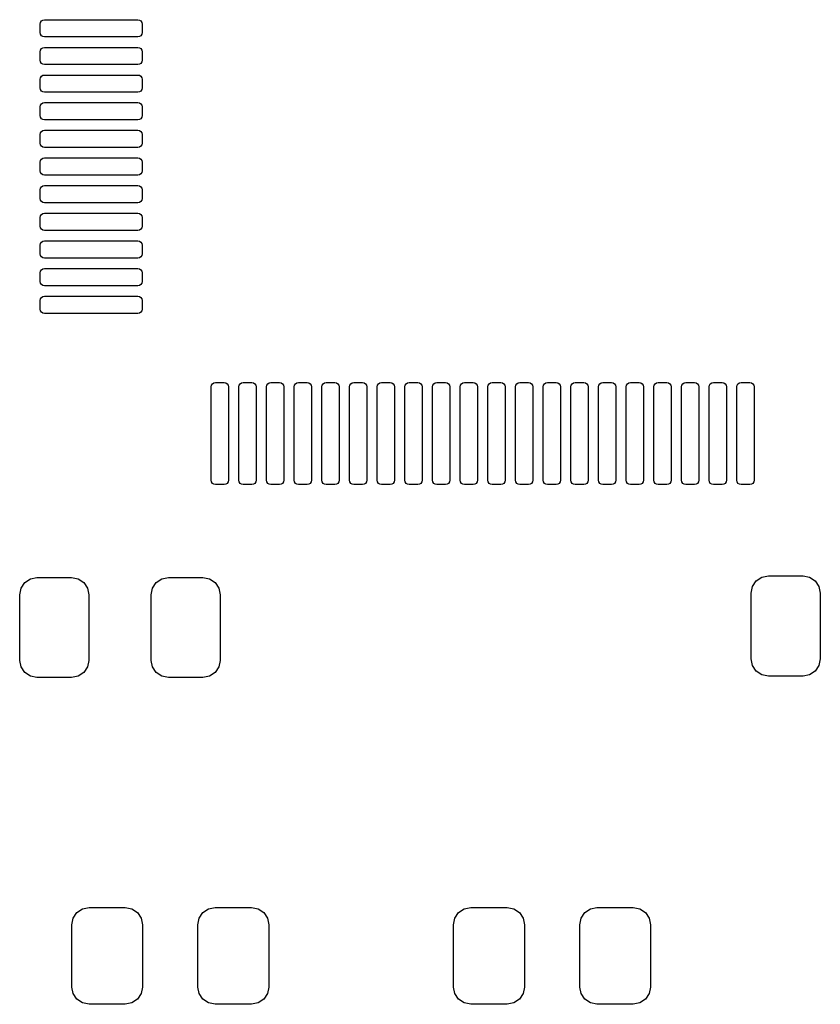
# Model space of a CAD drawing. Extents: x 45.9 to 136.6, y -83.5 to -26.6.
# Tile 3 of 11: x 88.3 to 99.9, y -83.5 to -69.2. Entities that reach past the tile are written whole.
import ezdxf

# ---------------------------------------------------------------- set-up
doc = ezdxf.new("R2010")
doc.units = 0
doc.layers.add('BLACK', color=7, linetype='CONTINUOUS')

msp = doc.modelspace()

# ---------------------------------------------------------------- linework, layer by layer
at = {"layer": 'BLACK', "linetype": 'CONTINUOUS'}
for p, q in [((88.614306, -69.226457), (88.634582, -69.212909)), ((88.634582, -69.212909), (88.6585, -69.208151)), ((88.6585, -69.208151), (90.0085, -69.208151)), ((90.0085, -69.208151), (90.032418, -69.212909)), ((90.032418, -69.212909), (90.052694, -69.226457)), ((88.596, -69.270651), (88.600758, -69.246733)), ((88.596, -69.395651), (88.596, -69.270651)), ((88.600758, -69.246733), (88.614306, -69.226457)), ((90.052694, -69.226457), (90.066242, -69.246733)), ((90.066242, -69.246733), (90.071, -69.270651)), ((90.071, -69.270651), (90.071, -69.395651)), ((88.600758, -69.419569), (88.596, -69.395651)), ((88.614306, -69.439845), (88.600758, -69.419569)), ((88.634582, -69.453393), (88.614306, -69.439845)), ((88.6585, -69.458151), (88.634582, -69.453393)), ((90.0085, -69.458151), (88.6585, -69.458151)), ((90.032418, -69.453393), (90.0085, -69.458151)), ((90.052694, -69.439845), (90.032418, -69.453393)), ((90.066242, -69.419569), (90.052694, -69.439845)), ((90.071, -69.395651), (90.066242, -69.419569)), ((88.600758, -69.646733), (88.614306, -69.626457)), ((88.614306, -69.626457), (88.634582, -69.612909)), ((88.634582, -69.612909), (88.6585, -69.608151)), ((88.6585, -69.608151), (90.0085, -69.608151)), ((90.0085, -69.608151), (90.032418, -69.612909)), ((90.032418, -69.612909), (90.052694, -69.626457)), ((90.052694, -69.626457), (90.066242, -69.646733)), ((88.596, -69.670651), (88.600758, -69.646733)), ((88.596, -69.795651), (88.596, -69.670651)), ((90.066242, -69.646733), (90.071, -69.670651)), ((90.071, -69.670651), (90.071, -69.795651)), ((88.600758, -69.819569), (88.596, -69.795651)), ((88.614306, -69.839845), (88.600758, -69.819569)), ((88.634582, -69.853393), (88.614306, -69.839845)), ((88.6585, -69.858151), (88.634582, -69.853393)), ((90.0085, -69.858151), (88.6585, -69.858151)), ((90.032418, -69.853393), (90.0085, -69.858151)), ((90.052694, -69.839845), (90.032418, -69.853393)), ((90.066242, -69.819569), (90.052694, -69.839845)), ((90.071, -69.795651), (90.066242, -69.819569)), ((88.596, -70.070651), (88.600758, -70.046733)), ((88.600758, -70.046733), (88.614306, -70.026457)), ((88.614306, -70.026457), (88.634582, -70.012909)), ((88.634582, -70.012909), (88.6585, -70.008151)), ((88.6585, -70.008151), (90.0085, -70.008151)), ((90.0085, -70.008151), (90.032418, -70.012909)), ((90.032418, -70.012909), (90.052694, -70.026457)), ((90.052694, -70.026457), (90.066242, -70.046733)), ((90.066242, -70.046733), (90.071, -70.070651)), ((88.596, -70.195651), (88.596, -70.070651)), ((88.600758, -70.219569), (88.596, -70.195651)), ((90.071, -70.195651), (90.066242, -70.219569)), ((90.071, -70.070651), (90.071, -70.195651)), ((88.614306, -70.239845), (88.600758, -70.219569)), ((88.634582, -70.253393), (88.614306, -70.239845)), ((88.6585, -70.258151), (88.634582, -70.253393)), ((90.0085, -70.258151), (88.6585, -70.258151)), ((90.032418, -70.253393), (90.0085, -70.258151)), ((90.052694, -70.239845), (90.032418, -70.253393)), ((90.066242, -70.219569), (90.052694, -70.239845)), ((88.596, -70.470651), (88.600758, -70.446733)), ((88.596, -70.595651), (88.596, -70.470651)), ((88.600758, -70.446733), (88.614306, -70.426457)), ((88.614306, -70.426457), (88.634582, -70.412909)), ((88.634582, -70.412909), (88.6585, -70.408151)), ((88.6585, -70.408151), (90.0085, -70.408151)), ((90.0085, -70.408151), (90.032418, -70.412909)), ((90.032418, -70.412909), (90.052694, -70.426457)), ((90.052694, -70.426457), (90.066242, -70.446733)), ((90.066242, -70.446733), (90.071, -70.470651)), ((90.071, -70.470651), (90.071, -70.595651)), ((88.600758, -70.619569), (88.596, -70.595651)), ((88.614306, -70.639845), (88.600758, -70.619569)), ((90.066242, -70.619569), (90.052694, -70.639845)), ((90.071, -70.595651), (90.066242, -70.619569)), ((88.634582, -70.653393), (88.614306, -70.639845)), ((88.6585, -70.658151), (88.634582, -70.653393)), ((90.0085, -70.658151), (88.6585, -70.658151)), ((90.032418, -70.653393), (90.0085, -70.658151)), ((90.052694, -70.639845), (90.032418, -70.653393)), ((88.596, -70.870651), (88.600758, -70.846733)), ((88.596, -70.995651), (88.596, -70.870651)), ((88.600758, -70.846733), (88.614306, -70.826457)), ((88.614306, -70.826457), (88.634582, -70.812909)), ((88.634582, -70.812909), (88.6585, -70.808151)), ((88.6585, -70.808151), (90.0085, -70.808151)), ((90.0085, -70.808151), (90.032418, -70.812909)), ((90.032418, -70.812909), (90.052694, -70.826457)), ((90.052694, -70.826457), (90.066242, -70.846733)), ((90.066242, -70.846733), (90.071, -70.870651)), ((90.071, -70.870651), (90.071, -70.995651)), ((88.600758, -71.019569), (88.596, -70.995651)), ((88.614306, -71.039845), (88.600758, -71.019569)), ((88.634582, -71.053393), (88.614306, -71.039845)), ((88.6585, -71.058151), (88.634582, -71.053393)), ((90.0085, -71.058151), (88.6585, -71.058151)), ((90.032418, -71.053393), (90.0085, -71.058151)), ((90.052694, -71.039845), (90.032418, -71.053393)), ((90.066242, -71.019569), (90.052694, -71.039845)), ((90.071, -70.995651), (90.066242, -71.019569)), ((88.634582, -71.212909), (88.6585, -71.208151)), ((88.6585, -71.208151), (90.0085, -71.208151)), ((90.0085, -71.208151), (90.032418, -71.212909)), ((88.596, -71.270651), (88.600758, -71.246733)), ((88.596, -71.395651), (88.596, -71.270651)), ((88.600758, -71.246733), (88.614306, -71.226457)), ((88.614306, -71.226457), (88.634582, -71.212909)), ((90.032418, -71.212909), (90.052694, -71.226457)), ((90.052694, -71.226457), (90.066242, -71.246733)), ((90.066242, -71.246733), (90.071, -71.270651)), ((90.071, -71.270651), (90.071, -71.395651)), ((88.600758, -71.419569), (88.596, -71.395651)), ((88.614306, -71.439845), (88.600758, -71.419569)), ((88.634582, -71.453393), (88.614306, -71.439845)), ((88.6585, -71.458151), (88.634582, -71.453393)), ((90.0085, -71.458151), (88.6585, -71.458151)), ((90.032418, -71.453393), (90.0085, -71.458151)), ((90.052694, -71.439845), (90.032418, -71.453393)), ((90.066242, -71.419569), (90.052694, -71.439845)), ((90.071, -71.395651), (90.066242, -71.419569)), ((88.600758, -71.646733), (88.614306, -71.626457)), ((88.614306, -71.626457), (88.634582, -71.612909)), ((88.634582, -71.612909), (88.6585, -71.608151)), ((88.6585, -71.608151), (90.0085, -71.608151)), ((90.0085, -71.608151), (90.032418, -71.612909)), ((90.032418, -71.612909), (90.052694, -71.626457)), ((90.052694, -71.626457), (90.066242, -71.646733)), ((88.596, -71.670651), (88.600758, -71.646733)), ((88.596, -71.795651), (88.596, -71.670651)), ((90.066242, -71.646733), (90.071, -71.670651)), ((90.071, -71.670651), (90.071, -71.795651)), ((88.600758, -71.819569), (88.596, -71.795651)), ((88.614306, -71.839845), (88.600758, -71.819569)), ((88.634582, -71.853393), (88.614306, -71.839845)), ((88.6585, -71.858151), (88.634582, -71.853393)), ((90.0085, -71.858151), (88.6585, -71.858151)), ((90.032418, -71.853393), (90.0085, -71.858151)), ((90.052694, -71.839845), (90.032418, -71.853393)), ((90.066242, -71.819569), (90.052694, -71.839845)), ((90.071, -71.795651), (90.066242, -71.819569)), ((88.596, -72.070651), (88.600758, -72.046733)), ((88.600758, -72.046733), (88.614306, -72.026457)), ((88.614306, -72.026457), (88.634582, -72.012909)), ((88.634582, -72.012909), (88.6585, -72.008151)), ((88.6585, -72.008151), (90.0085, -72.008151)), ((90.0085, -72.008151), (90.032418, -72.012909)), ((90.032418, -72.012909), (90.052694, -72.026457)), ((90.052694, -72.026457), (90.066242, -72.046733)), ((90.066242, -72.046733), (90.071, -72.070651)), ((88.596, -72.195651), (88.596, -72.070651)), ((88.600758, -72.219569), (88.596, -72.195651)), ((90.071, -72.195651), (90.066242, -72.219569)), ((90.071, -72.070651), (90.071, -72.195651)), ((88.614306, -72.239845), (88.600758, -72.219569)), ((88.634582, -72.253393), (88.614306, -72.239845)), ((88.6585, -72.258151), (88.634582, -72.253393)), ((90.0085, -72.258151), (88.6585, -72.258151)), ((90.032418, -72.253393), (90.0085, -72.258151)), ((90.052694, -72.239845), (90.032418, -72.253393)), ((90.066242, -72.219569), (90.052694, -72.239845)), ((88.596, -72.470651), (88.600758, -72.446733)), ((88.596, -72.595651), (88.596, -72.470651)), ((88.600758, -72.446733), (88.614306, -72.426457)), ((88.614306, -72.426457), (88.634582, -72.412909)), ((88.634582, -72.412909), (88.6585, -72.408151)), ((88.6585, -72.408151), (90.0085, -72.408151)), ((90.0085, -72.408151), (90.032418, -72.412909)), ((90.032418, -72.412909), (90.052694, -72.426457)), ((90.052694, -72.426457), (90.066242, -72.446733)), ((90.066242, -72.446733), (90.071, -72.470651)), ((90.071, -72.470651), (90.071, -72.595651)), ((88.600758, -72.619569), (88.596, -72.595651)), ((88.614306, -72.639845), (88.600758, -72.619569)), ((90.066242, -72.619569), (90.052694, -72.639845)), ((90.071, -72.595651), (90.066242, -72.619569)), ((88.634582, -72.653393), (88.614306, -72.639845)), ((88.6585, -72.658151), (88.634582, -72.653393)), ((90.0085, -72.658151), (88.6585, -72.658151)), ((90.032418, -72.653393), (90.0085, -72.658151)), ((90.052694, -72.639845), (90.032418, -72.653393)), ((88.596, -72.870651), (88.600758, -72.846733)), ((88.596, -72.995651), (88.596, -72.870651)), ((88.600758, -72.846733), (88.614306, -72.826457)), ((88.614306, -72.826457), (88.634582, -72.812909)), ((88.634582, -72.812909), (88.6585, -72.808151)), ((88.6585, -72.808151), (90.0085, -72.808151)), ((90.0085, -72.808151), (90.032418, -72.812909)), ((90.032418, -72.812909), (90.052694, -72.826457)), ((90.052694, -72.826457), (90.066242, -72.846733)), ((90.066242, -72.846733), (90.071, -72.870651)), ((90.071, -72.870651), (90.071, -72.995651)), ((88.600758, -73.019569), (88.596, -72.995651)), ((88.614306, -73.039845), (88.600758, -73.019569)), ((88.634582, -73.053393), (88.614306, -73.039845)), ((88.6585, -73.058151), (88.634582, -73.053393)), ((90.0085, -73.058151), (88.6585, -73.058151)), ((90.032418, -73.053393), (90.0085, -73.058151)), ((90.052694, -73.039845), (90.032418, -73.053393)), ((90.066242, -73.019569), (90.052694, -73.039845)), ((90.071, -72.995651), (90.066242, -73.019569)), ((88.596, -73.270651), (88.600758, -73.246733)), ((88.596, -73.395651), (88.596, -73.270651)), ((88.600758, -73.246733), (88.614306, -73.226457)), ((88.614306, -73.226457), (88.634582, -73.212909)), ((88.634582, -73.212909), (88.6585, -73.208151)), ((88.6585, -73.208151), (90.0085, -73.208151)), ((90.0085, -73.208151), (90.032418, -73.212909)), ((90.032418, -73.212909), (90.052694, -73.226457)), ((90.052694, -73.226457), (90.066242, -73.246733)), ((90.066242, -73.246733), (90.071, -73.270651)), ((90.071, -73.270651), (90.071, -73.395651)), ((88.600758, -73.419569), (88.596, -73.395651)), ((88.614306, -73.439845), (88.600758, -73.419569)), ((88.634582, -73.453393), (88.614306, -73.439845)), ((88.6585, -73.458151), (88.634582, -73.453393)), ((90.0085, -73.458151), (88.6585, -73.458151)), ((90.032418, -73.453393), (90.0085, -73.458151)), ((90.052694, -73.439845), (90.032418, -73.453393)), ((90.066242, -73.419569), (90.052694, -73.439845)), ((90.071, -73.395651), (90.066242, -73.419569)), ((91.075758, -74.496733), (91.089306, -74.476457)), ((91.089306, -74.476457), (91.109582, -74.462909)), ((91.109582, -74.462909), (91.1335, -74.458151)), ((91.1335, -74.458151), (91.2585, -74.458151)), ((91.2585, -74.458151), (91.282418, -74.462909)), ((91.282418, -74.462909), (91.302694, -74.476457)), ((91.302694, -74.476457), (91.316242, -74.496733)), ((91.475758, -74.496733), (91.489306, -74.476457)), ((91.489306, -74.476457), (91.509582, -74.462909)), ((91.509582, -74.462909), (91.5335, -74.458151)), ((91.5335, -74.458151), (91.6585, -74.458151)), ((91.6585, -74.458151), (91.682418, -74.462909)), ((91.682418, -74.462909), (91.702694, -74.476457)), ((91.702694, -74.476457), (91.716242, -74.496733)), ((91.875758, -74.496733), (91.889306, -74.476457)), ((91.889306, -74.476457), (91.909582, -74.462909)), ((91.909582, -74.462909), (91.9335, -74.458151)), ((91.9335, -74.458151), (92.0585, -74.458151)), ((92.0585, -74.458151), (92.082418, -74.462909)), ((92.082418, -74.462909), (92.102694, -74.476457)), ((92.102694, -74.476457), (92.116242, -74.496733)), ((92.275758, -74.496733), (92.289306, -74.476457)), ((92.289306, -74.476457), (92.309582, -74.462909)), ((92.309582, -74.462909), (92.3335, -74.458151)), ((92.3335, -74.458151), (92.4585, -74.458151)), ((92.4585, -74.458151), (92.482418, -74.462909)), ((92.482418, -74.462909), (92.502694, -74.476457)), ((92.502694, -74.476457), (92.516242, -74.496733)), ((92.675758, -74.496733), (92.689306, -74.476457)), ((92.689306, -74.476457), (92.709582, -74.462909)), ((92.709582, -74.462909), (92.7335, -74.458151)), ((92.7335, -74.458151), (92.8585, -74.458151)), ((92.8585, -74.458151), (92.882418, -74.462909)), ((92.882418, -74.462909), (92.902694, -74.476457)), ((92.902694, -74.476457), (92.916242, -74.496733)), ((93.075758, -74.496733), (93.089306, -74.476457)), ((93.089306, -74.476457), (93.109582, -74.462909)), ((93.109582, -74.462909), (93.1335, -74.458151)), ((93.1335, -74.458151), (93.2585, -74.458151)), ((93.2585, -74.458151), (93.282418, -74.462909)), ((93.282418, -74.462909), (93.302694, -74.476457)), ((93.302694, -74.476457), (93.316242, -74.496733)), ((93.475758, -74.496733), (93.489306, -74.476457)), ((93.489306, -74.476457), (93.509582, -74.462909)), ((93.509582, -74.462909), (93.5335, -74.458151)), ((93.5335, -74.458151), (93.6585, -74.458151)), ((93.6585, -74.458151), (93.682418, -74.462909)), ((93.682418, -74.462909), (93.702694, -74.476457)), ((93.702694, -74.476457), (93.716242, -74.496733)), ((93.875758, -74.496733), (93.889306, -74.476457)), ((93.889306, -74.476457), (93.909582, -74.462909)), ((93.909582, -74.462909), (93.9335, -74.458151)), ((93.9335, -74.458151), (94.0585, -74.458151)), ((94.0585, -74.458151), (94.082418, -74.462909)), ((94.082418, -74.462909), (94.102694, -74.476457)), ((94.102694, -74.476457), (94.116242, -74.496733)), ((94.275758, -74.496733), (94.289306, -74.476457)), ((94.289306, -74.476457), (94.309582, -74.462909)), ((94.309582, -74.462909), (94.3335, -74.458151)), ((94.3335, -74.458151), (94.4585, -74.458151)), ((94.4585, -74.458151), (94.482418, -74.462909)), ((94.482418, -74.462909), (94.502694, -74.476457)), ((94.502694, -74.476457), (94.516242, -74.496733)), ((94.675758, -74.496733), (94.689306, -74.476457)), ((94.689306, -74.476457), (94.709582, -74.462909)), ((94.709582, -74.462909), (94.7335, -74.458151)), ((94.7335, -74.458151), (94.8585, -74.458151)), ((94.8585, -74.458151), (94.882418, -74.462909)), ((94.882418, -74.462909), (94.902694, -74.476457)), ((94.902694, -74.476457), (94.916242, -74.496733)), ((95.075758, -74.496733), (95.089306, -74.476457)), ((95.089306, -74.476457), (95.109582, -74.462909)), ((95.109582, -74.462909), (95.1335, -74.458151)), ((95.1335, -74.458151), (95.2585, -74.458151)), ((95.2585, -74.458151), (95.282418, -74.462909)), ((95.282418, -74.462909), (95.302694, -74.476457)), ((95.302694, -74.476457), (95.316242, -74.496733)), ((95.475758, -74.496733), (95.489306, -74.476457)), ((95.489306, -74.476457), (95.509582, -74.462909)), ((95.509582, -74.462909), (95.5335, -74.458151)), ((95.5335, -74.458151), (95.6585, -74.458151)), ((95.6585, -74.458151), (95.682418, -74.462909)), ((95.682418, -74.462909), (95.702694, -74.476457)), ((95.702694, -74.476457), (95.716242, -74.496733)), ((95.875758, -74.496733), (95.889306, -74.476457)), ((95.889306, -74.476457), (95.909582, -74.462909)), ((95.909582, -74.462909), (95.9335, -74.458151)), ((95.9335, -74.458151), (96.0585, -74.458151)), ((96.0585, -74.458151), (96.082418, -74.462909)), ((96.082418, -74.462909), (96.102694, -74.476457)), ((96.102694, -74.476457), (96.116242, -74.496733)), ((96.275758, -74.496733), (96.289306, -74.476457)), ((96.289306, -74.476457), (96.309582, -74.462909)), ((96.309582, -74.462909), (96.3335, -74.458151)), ((96.3335, -74.458151), (96.4585, -74.458151)), ((96.4585, -74.458151), (96.482418, -74.462909)), ((96.482418, -74.462909), (96.502694, -74.476457)), ((96.502694, -74.476457), (96.516242, -74.496733)), ((96.675758, -74.496733), (96.689306, -74.476457)), ((96.689306, -74.476457), (96.709582, -74.462909)), ((96.709582, -74.462909), (96.7335, -74.458151)), ((96.7335, -74.458151), (96.8585, -74.458151)), ((96.8585, -74.458151), (96.882418, -74.462909)), ((96.882418, -74.462909), (96.902694, -74.476457)), ((96.902694, -74.476457), (96.916242, -74.496733)), ((97.075758, -74.496733), (97.089306, -74.476457)), ((97.089306, -74.476457), (97.109582, -74.462909)), ((97.109582, -74.462909), (97.1335, -74.458151)), ((97.1335, -74.458151), (97.2585, -74.458151)), ((97.2585, -74.458151), (97.282418, -74.462909)), ((97.282418, -74.462909), (97.302694, -74.476457)), ((97.302694, -74.476457), (97.316242, -74.496733)), ((97.475758, -74.496733), (97.489306, -74.476457)), ((97.489306, -74.476457), (97.509582, -74.462909)), ((97.509582, -74.462909), (97.5335, -74.458151)), ((97.5335, -74.458151), (97.6585, -74.458151)), ((97.6585, -74.458151), (97.682418, -74.462909)), ((97.682418, -74.462909), (97.702694, -74.476457)), ((97.702694, -74.476457), (97.716242, -74.496733)), ((97.875758, -74.496733), (97.889306, -74.476457)), ((97.889306, -74.476457), (97.909582, -74.462909)), ((97.909582, -74.462909), (97.9335, -74.458151)), ((97.9335, -74.458151), (98.0585, -74.458151)), ((98.0585, -74.458151), (98.082418, -74.462909)), ((98.082418, -74.462909), (98.102694, -74.476457)), ((98.102694, -74.476457), (98.116242, -74.496733)), ((98.275758, -74.496733), (98.289306, -74.476457)), ((98.289306, -74.476457), (98.309582, -74.462909)), ((98.309582, -74.462909), (98.3335, -74.458151)), ((98.3335, -74.458151), (98.4585, -74.458151)), ((98.4585, -74.458151), (98.482418, -74.462909)), ((98.482418, -74.462909), (98.502694, -74.476457)), ((98.502694, -74.476457), (98.516242, -74.496733)), ((98.675758, -74.496733), (98.689306, -74.476457)), ((98.689306, -74.476457), (98.709582, -74.462909)), ((98.709582, -74.462909), (98.7335, -74.458151)), ((98.7335, -74.458151), (98.8585, -74.458151)), ((98.8585, -74.458151), (98.882418, -74.462909)), ((98.882418, -74.462909), (98.902694, -74.476457)), ((98.902694, -74.476457), (98.916242, -74.496733)), ((91.071, -74.520651), (91.075758, -74.496733)), ((91.071, -75.870651), (91.071, -74.520651)), ((91.316242, -74.496733), (91.321, -74.520651)), ((91.321, -74.520651), (91.321, -75.870651)), ((91.471, -74.520651), (91.475758, -74.496733)), ((91.471, -75.870651), (91.471, -74.520651)), ((91.716242, -74.496733), (91.721, -74.520651)), ((91.721, -74.520651), (91.721, -75.870651)), ((91.871, -74.520651), (91.875758, -74.496733)), ((91.871, -75.870651), (91.871, -74.520651)), ((92.116242, -74.496733), (92.121, -74.520651)), ((92.121, -74.520651), (92.121, -75.870651)), ((92.271, -74.520651), (92.275758, -74.496733)), ((92.271, -75.870651), (92.271, -74.520651)), ((92.516242, -74.496733), (92.521, -74.520651)), ((92.521, -74.520651), (92.521, -75.870651)), ((92.671, -74.520651), (92.675758, -74.496733)), ((92.671, -75.870651), (92.671, -74.520651)), ((92.916242, -74.496733), (92.921, -74.520651)), ((92.921, -74.520651), (92.921, -75.870651)), ((93.071, -74.520651), (93.075758, -74.496733)), ((93.071, -75.870651), (93.071, -74.520651)), ((93.316242, -74.496733), (93.321, -74.520651)), ((93.321, -74.520651), (93.321, -75.870651)), ((93.471, -74.520651), (93.475758, -74.496733)), ((93.471, -75.870651), (93.471, -74.520651)), ((93.716242, -74.496733), (93.721, -74.520651)), ((93.721, -74.520651), (93.721, -75.870651)), ((93.871, -74.520651), (93.875758, -74.496733)), ((93.871, -75.870651), (93.871, -74.520651)), ((94.116242, -74.496733), (94.121, -74.520651)), ((94.121, -74.520651), (94.121, -75.870651)), ((94.271, -74.520651), (94.275758, -74.496733)), ((94.271, -75.870651), (94.271, -74.520651)), ((94.516242, -74.496733), (94.521, -74.520651)), ((94.521, -74.520651), (94.521, -75.870651)), ((94.671, -74.520651), (94.675758, -74.496733)), ((94.671, -75.870651), (94.671, -74.520651)), ((94.916242, -74.496733), (94.921, -74.520651)), ((94.921, -74.520651), (94.921, -75.870651)), ((95.071, -74.520651), (95.075758, -74.496733)), ((95.071, -75.870651), (95.071, -74.520651)), ((95.316242, -74.496733), (95.321, -74.520651)), ((95.321, -74.520651), (95.321, -75.870651)), ((95.471, -74.520651), (95.475758, -74.496733)), ((95.471, -75.870651), (95.471, -74.520651)), ((95.716242, -74.496733), (95.721, -74.520651)), ((95.721, -74.520651), (95.721, -75.870651)), ((95.871, -74.520651), (95.875758, -74.496733)), ((95.871, -75.870651), (95.871, -74.520651)), ((96.116242, -74.496733), (96.121, -74.520651)), ((96.121, -74.520651), (96.121, -75.870651)), ((96.271, -74.520651), (96.275758, -74.496733)), ((96.271, -75.870651), (96.271, -74.520651)), ((96.516242, -74.496733), (96.521, -74.520651)), ((96.521, -74.520651), (96.521, -75.870651)), ((96.671, -74.520651), (96.675758, -74.496733)), ((96.671, -75.870651), (96.671, -74.520651)), ((96.916242, -74.496733), (96.921, -74.520651)), ((96.921, -74.520651), (96.921, -75.870651)), ((97.071, -74.520651), (97.075758, -74.496733)), ((97.071, -75.870651), (97.071, -74.520651)), ((97.316242, -74.496733), (97.321, -74.520651)), ((97.321, -74.520651), (97.321, -75.870651)), ((97.471, -74.520651), (97.475758, -74.496733)), ((97.471, -75.870651), (97.471, -74.520651)), ((97.716242, -74.496733), (97.721, -74.520651)), ((97.721, -74.520651), (97.721, -75.870651)), ((97.871, -74.520651), (97.875758, -74.496733)), ((97.871, -75.870651), (97.871, -74.520651)), ((98.116242, -74.496733), (98.121, -74.520651)), ((98.121, -74.520651), (98.121, -75.870651)), ((98.271, -74.520651), (98.275758, -74.496733)), ((98.271, -75.870651), (98.271, -74.520651)), ((98.516242, -74.496733), (98.521, -74.520651)), ((98.521, -74.520651), (98.521, -75.870651)), ((98.671, -74.520651), (98.675758, -74.496733)), ((98.671, -75.870651), (98.671, -74.520651)), ((98.916242, -74.496733), (98.921, -74.520651)), ((98.921, -74.520651), (98.921, -75.870651)), ((91.075758, -75.894569), (91.071, -75.870651)), ((91.089306, -75.914845), (91.075758, -75.894569)), ((91.316242, -75.894569), (91.302694, -75.914845)), ((91.321, -75.870651), (91.316242, -75.894569)), ((91.475758, -75.894569), (91.471, -75.870651)), ((91.489306, -75.914845), (91.475758, -75.894569)), ((91.716242, -75.894569), (91.702694, -75.914845)), ((91.721, -75.870651), (91.716242, -75.894569)), ((91.875758, -75.894569), (91.871, -75.870651)), ((91.889306, -75.914845), (91.875758, -75.894569)), ((92.116242, -75.894569), (92.102694, -75.914845)), ((92.121, -75.870651), (92.116242, -75.894569)), ((92.275758, -75.894569), (92.271, -75.870651)), ((92.289306, -75.914845), (92.275758, -75.894569)), ((92.516242, -75.894569), (92.502694, -75.914845)), ((92.521, -75.870651), (92.516242, -75.894569)), ((92.675758, -75.894569), (92.671, -75.870651)), ((92.689306, -75.914845), (92.675758, -75.894569)), ((92.916242, -75.894569), (92.902694, -75.914845)), ((92.921, -75.870651), (92.916242, -75.894569)), ((93.075758, -75.894569), (93.071, -75.870651)), ((93.089306, -75.914845), (93.075758, -75.894569)), ((93.316242, -75.894569), (93.302694, -75.914845)), ((93.321, -75.870651), (93.316242, -75.894569)), ((93.475758, -75.894569), (93.471, -75.870651)), ((93.489306, -75.914845), (93.475758, -75.894569)), ((93.716242, -75.894569), (93.702694, -75.914845)), ((93.721, -75.870651), (93.716242, -75.894569)), ((93.875758, -75.894569), (93.871, -75.870651)), ((93.889306, -75.914845), (93.875758, -75.894569)), ((94.116242, -75.894569), (94.102694, -75.914845)), ((94.121, -75.870651), (94.116242, -75.894569)), ((94.275758, -75.894569), (94.271, -75.870651)), ((94.289306, -75.914845), (94.275758, -75.894569)), ((94.516242, -75.894569), (94.502694, -75.914845)), ((94.521, -75.870651), (94.516242, -75.894569)), ((94.675758, -75.894569), (94.671, -75.870651)), ((94.689306, -75.914845), (94.675758, -75.894569)), ((94.916242, -75.894569), (94.902694, -75.914845)), ((94.921, -75.870651), (94.916242, -75.894569)), ((95.075758, -75.894569), (95.071, -75.870651)), ((95.089306, -75.914845), (95.075758, -75.894569)), ((95.316242, -75.894569), (95.302694, -75.914845)), ((95.321, -75.870651), (95.316242, -75.894569)), ((95.475758, -75.894569), (95.471, -75.870651)), ((95.489306, -75.914845), (95.475758, -75.894569)), ((95.716242, -75.894569), (95.702694, -75.914845)), ((95.721, -75.870651), (95.716242, -75.894569)), ((95.875758, -75.894569), (95.871, -75.870651)), ((95.889306, -75.914845), (95.875758, -75.894569)), ((96.116242, -75.894569), (96.102694, -75.914845)), ((96.121, -75.870651), (96.116242, -75.894569)), ((96.275758, -75.894569), (96.271, -75.870651)), ((96.289306, -75.914845), (96.275758, -75.894569)), ((96.516242, -75.894569), (96.502694, -75.914845)), ((96.521, -75.870651), (96.516242, -75.894569)), ((96.675758, -75.894569), (96.671, -75.870651)), ((96.689306, -75.914845), (96.675758, -75.894569)), ((96.916242, -75.894569), (96.902694, -75.914845)), ((96.921, -75.870651), (96.916242, -75.894569)), ((97.075758, -75.894569), (97.071, -75.870651)), ((97.089306, -75.914845), (97.075758, -75.894569)), ((97.316242, -75.894569), (97.302694, -75.914845)), ((97.321, -75.870651), (97.316242, -75.894569)), ((97.475758, -75.894569), (97.471, -75.870651)), ((97.489306, -75.914845), (97.475758, -75.894569)), ((97.716242, -75.894569), (97.702694, -75.914845)), ((97.721, -75.870651), (97.716242, -75.894569)), ((97.875758, -75.894569), (97.871, -75.870651)), ((97.889306, -75.914845), (97.875758, -75.894569)), ((98.116242, -75.894569), (98.102694, -75.914845)), ((98.121, -75.870651), (98.116242, -75.894569)), ((98.275758, -75.894569), (98.271, -75.870651)), ((98.289306, -75.914845), (98.275758, -75.894569)), ((98.516242, -75.894569), (98.502694, -75.914845)), ((98.521, -75.870651), (98.516242, -75.894569)), ((98.675758, -75.894569), (98.671, -75.870651)), ((98.689306, -75.914845), (98.675758, -75.894569)), ((98.916242, -75.894569), (98.902694, -75.914845)), ((98.921, -75.870651), (98.916242, -75.894569)), ((91.109582, -75.928393), (91.089306, -75.914845)), ((91.1335, -75.933151), (91.109582, -75.928393)), ((91.2585, -75.933151), (91.1335, -75.933151)), ((91.282418, -75.928393), (91.2585, -75.933151)), ((91.302694, -75.914845), (91.282418, -75.928393)), ((91.509582, -75.928393), (91.489306, -75.914845)), ((91.5335, -75.933151), (91.509582, -75.928393)), ((91.6585, -75.933151), (91.5335, -75.933151)), ((91.682418, -75.928393), (91.6585, -75.933151)), ((91.702694, -75.914845), (91.682418, -75.928393)), ((91.909582, -75.928393), (91.889306, -75.914845)), ((91.9335, -75.933151), (91.909582, -75.928393)), ((92.0585, -75.933151), (91.9335, -75.933151)), ((92.082418, -75.928393), (92.0585, -75.933151)), ((92.102694, -75.914845), (92.082418, -75.928393)), ((92.309582, -75.928393), (92.289306, -75.914845)), ((92.3335, -75.933151), (92.309582, -75.928393)), ((92.4585, -75.933151), (92.3335, -75.933151)), ((92.482418, -75.928393), (92.4585, -75.933151)), ((92.502694, -75.914845), (92.482418, -75.928393)), ((92.709582, -75.928393), (92.689306, -75.914845)), ((92.7335, -75.933151), (92.709582, -75.928393)), ((92.8585, -75.933151), (92.7335, -75.933151)), ((92.882418, -75.928393), (92.8585, -75.933151)), ((92.902694, -75.914845), (92.882418, -75.928393)), ((93.109582, -75.928393), (93.089306, -75.914845)), ((93.1335, -75.933151), (93.109582, -75.928393)), ((93.2585, -75.933151), (93.1335, -75.933151)), ((93.282418, -75.928393), (93.2585, -75.933151)), ((93.302694, -75.914845), (93.282418, -75.928393)), ((93.509582, -75.928393), (93.489306, -75.914845)), ((93.5335, -75.933151), (93.509582, -75.928393)), ((93.6585, -75.933151), (93.5335, -75.933151)), ((93.682418, -75.928393), (93.6585, -75.933151)), ((93.702694, -75.914845), (93.682418, -75.928393)), ((93.909582, -75.928393), (93.889306, -75.914845)), ((93.9335, -75.933151), (93.909582, -75.928393)), ((94.0585, -75.933151), (93.9335, -75.933151)), ((94.082418, -75.928393), (94.0585, -75.933151)), ((94.102694, -75.914845), (94.082418, -75.928393)), ((94.309582, -75.928393), (94.289306, -75.914845)), ((94.3335, -75.933151), (94.309582, -75.928393)), ((94.4585, -75.933151), (94.3335, -75.933151)), ((94.482418, -75.928393), (94.4585, -75.933151)), ((94.502694, -75.914845), (94.482418, -75.928393)), ((94.709582, -75.928393), (94.689306, -75.914845)), ((94.7335, -75.933151), (94.709582, -75.928393)), ((94.8585, -75.933151), (94.7335, -75.933151)), ((94.882418, -75.928393), (94.8585, -75.933151)), ((94.902694, -75.914845), (94.882418, -75.928393)), ((95.109582, -75.928393), (95.089306, -75.914845)), ((95.1335, -75.933151), (95.109582, -75.928393)), ((95.2585, -75.933151), (95.1335, -75.933151)), ((95.282418, -75.928393), (95.2585, -75.933151)), ((95.302694, -75.914845), (95.282418, -75.928393)), ((95.509582, -75.928393), (95.489306, -75.914845)), ((95.5335, -75.933151), (95.509582, -75.928393)), ((95.6585, -75.933151), (95.5335, -75.933151)), ((95.682418, -75.928393), (95.6585, -75.933151)), ((95.702694, -75.914845), (95.682418, -75.928393)), ((95.909582, -75.928393), (95.889306, -75.914845)), ((95.9335, -75.933151), (95.909582, -75.928393)), ((96.0585, -75.933151), (95.9335, -75.933151)), ((96.082418, -75.928393), (96.0585, -75.933151)), ((96.102694, -75.914845), (96.082418, -75.928393)), ((96.309582, -75.928393), (96.289306, -75.914845)), ((96.3335, -75.933151), (96.309582, -75.928393)), ((96.4585, -75.933151), (96.3335, -75.933151)), ((96.482418, -75.928393), (96.4585, -75.933151)), ((96.502694, -75.914845), (96.482418, -75.928393)), ((96.709582, -75.928393), (96.689306, -75.914845)), ((96.7335, -75.933151), (96.709582, -75.928393)), ((96.8585, -75.933151), (96.7335, -75.933151)), ((96.882418, -75.928393), (96.8585, -75.933151)), ((96.902694, -75.914845), (96.882418, -75.928393)), ((97.109582, -75.928393), (97.089306, -75.914845)), ((97.1335, -75.933151), (97.109582, -75.928393)), ((97.2585, -75.933151), (97.1335, -75.933151)), ((97.282418, -75.928393), (97.2585, -75.933151)), ((97.302694, -75.914845), (97.282418, -75.928393)), ((97.509582, -75.928393), (97.489306, -75.914845)), ((97.5335, -75.933151), (97.509582, -75.928393)), ((97.6585, -75.933151), (97.5335, -75.933151)), ((97.682418, -75.928393), (97.6585, -75.933151)), ((97.702694, -75.914845), (97.682418, -75.928393)), ((97.909582, -75.928393), (97.889306, -75.914845)), ((97.9335, -75.933151), (97.909582, -75.928393)), ((98.0585, -75.933151), (97.9335, -75.933151)), ((98.082418, -75.928393), (98.0585, -75.933151)), ((98.102694, -75.914845), (98.082418, -75.928393)), ((98.309582, -75.928393), (98.289306, -75.914845)), ((98.3335, -75.933151), (98.309582, -75.928393)), ((98.4585, -75.933151), (98.3335, -75.933151)), ((98.482418, -75.928393), (98.4585, -75.933151)), ((98.502694, -75.914845), (98.482418, -75.928393)), ((98.709582, -75.928393), (98.689306, -75.914845)), ((98.7335, -75.933151), (98.709582, -75.928393)), ((98.8585, -75.933151), (98.7335, -75.933151)), ((98.882418, -75.928393), (98.8585, -75.933151)), ((98.902694, -75.914845), (98.882418, -75.928393)), ((88.373223, -77.348223), (88.454329, -77.29403)), ((88.454329, -77.29403), (88.55, -77.275)), ((88.55, -77.275), (89.05, -77.275)), ((89.05, -77.275), (89.145671, -77.29403)), ((89.145671, -77.29403), (89.226777, -77.348223)), ((90.273223, -77.348223), (90.354329, -77.29403)), ((90.354329, -77.29403), (90.45, -77.275)), ((90.45, -77.275), (90.95, -77.275)), ((90.95, -77.275), (91.045671, -77.29403)), ((91.045671, -77.29403), (91.126777, -77.348223)), ((98.89903, -77.407329), (98.953223, -77.326223)), ((98.953223, -77.326223), (99.034329, -77.27203)), ((99.034329, -77.27203), (99.13, -77.253)), ((99.13, -77.253), (99.63, -77.253)), ((99.63, -77.253), (99.725671, -77.27203)), ((99.725671, -77.27203), (99.806777, -77.326223)), ((99.806777, -77.326223), (99.86097, -77.407329)), ((88.3, -77.525), (88.31903, -77.429329)), ((88.31903, -77.429329), (88.373223, -77.348223)), ((89.226777, -77.348223), (89.28097, -77.429329)), ((89.28097, -77.429329), (89.3, -77.525)), ((90.2, -77.525), (90.21903, -77.429329)), ((90.21903, -77.429329), (90.273223, -77.348223)), ((91.126777, -77.348223), (91.18097, -77.429329)), ((91.18097, -77.429329), (91.2, -77.525)), ((98.88, -77.503), (98.89903, -77.407329)), ((99.86097, -77.407329), (99.88, -77.503)), ((88.3, -78.475), (88.3, -77.525)), ((89.3, -77.525), (89.3, -78.475)), ((90.2, -78.475), (90.2, -77.525)), ((91.2, -77.525), (91.2, -78.475)), ((98.88, -78.453), (98.88, -77.503)), ((99.88, -77.503), (99.88, -78.453)), ((98.89903, -78.548671), (98.88, -78.453)), ((99.88, -78.453), (99.86097, -78.548671)), ((88.31903, -78.570671), (88.3, -78.475)), ((88.373223, -78.651777), (88.31903, -78.570671)), ((89.28097, -78.570671), (89.226777, -78.651777)), ((89.3, -78.475), (89.28097, -78.570671)), ((90.21903, -78.570671), (90.2, -78.475)), ((90.273223, -78.651777), (90.21903, -78.570671)), ((91.18097, -78.570671), (91.126777, -78.651777)), ((91.2, -78.475), (91.18097, -78.570671)), ((98.953223, -78.629777), (98.89903, -78.548671)), ((99.86097, -78.548671), (99.806777, -78.629777)), ((88.454329, -78.70597), (88.373223, -78.651777)), ((88.55, -78.725), (88.454329, -78.70597)), ((89.05, -78.725), (88.55, -78.725)), ((89.145671, -78.70597), (89.05, -78.725)), ((89.226777, -78.651777), (89.145671, -78.70597)), ((90.354329, -78.70597), (90.273223, -78.651777)), ((90.45, -78.725), (90.354329, -78.70597)), ((90.95, -78.725), (90.45, -78.725)), ((91.045671, -78.70597), (90.95, -78.725)), ((91.126777, -78.651777), (91.045671, -78.70597)), ((99.034329, -78.68397), (98.953223, -78.629777)), ((99.13, -78.703), (99.034329, -78.68397)), ((99.63, -78.703), (99.13, -78.703)), ((99.725671, -78.68397), (99.63, -78.703)), ((99.806777, -78.629777), (99.725671, -78.68397)), ((89.07153, -82.204329), (89.125723, -82.123223)), ((89.125723, -82.123223), (89.206829, -82.06903)), ((89.206829, -82.06903), (89.3025, -82.05)), ((89.3025, -82.05), (89.8275, -82.05)), ((89.8275, -82.05), (89.923171, -82.06903)), ((89.923171, -82.06903), (90.004277, -82.123223)), ((90.004277, -82.123223), (90.05847, -82.204329)), ((90.89653, -82.204329), (90.950723, -82.123223)), ((90.950723, -82.123223), (91.031829, -82.06903)), ((91.031829, -82.06903), (91.1275, -82.05)), ((91.1275, -82.05), (91.6525, -82.05)), ((91.6525, -82.05), (91.748171, -82.06903)), ((91.748171, -82.06903), (91.829277, -82.123223)), ((91.829277, -82.123223), (91.88347, -82.204329)), ((94.59403, -82.204329), (94.648223, -82.123223)), ((94.648223, -82.123223), (94.729329, -82.06903)), ((94.729329, -82.06903), (94.825, -82.05)), ((94.825, -82.05), (95.35, -82.05)), ((95.35, -82.05), (95.445671, -82.06903)), ((95.445671, -82.06903), (95.526777, -82.123223)), ((95.526777, -82.123223), (95.58097, -82.204329)), ((96.41903, -82.204329), (96.473223, -82.123223)), ((96.473223, -82.123223), (96.554329, -82.06903)), ((96.554329, -82.06903), (96.65, -82.05)), ((96.65, -82.05), (97.175, -82.05)), ((97.175, -82.05), (97.270671, -82.06903)), ((97.270671, -82.06903), (97.351777, -82.123223)), ((97.351777, -82.123223), (97.40597, -82.204329)), ((89.0525, -82.3), (89.07153, -82.204329)), ((89.0525, -83.2), (89.0525, -82.3)), ((90.05847, -82.204329), (90.0775, -82.3)), ((90.0775, -82.3), (90.0775, -83.2)), ((90.8775, -82.3), (90.89653, -82.204329)), ((90.8775, -83.2), (90.8775, -82.3)), ((91.88347, -82.204329), (91.9025, -82.3)), ((91.9025, -82.3), (91.9025, -83.2)), ((94.575, -82.3), (94.59403, -82.204329)), ((94.575, -83.2), (94.575, -82.3)), ((95.58097, -82.204329), (95.6, -82.3)), ((95.6, -82.3), (95.6, -83.2)), ((96.4, -82.3), (96.41903, -82.204329)), ((96.4, -83.2), (96.4, -82.3)), ((97.40597, -82.204329), (97.425, -82.3)), ((97.425, -82.3), (97.425, -83.2)), ((89.07153, -83.295671), (89.0525, -83.2)), ((89.125723, -83.376777), (89.07153, -83.295671)), ((90.05847, -83.295671), (90.004277, -83.376777)), ((90.0775, -83.2), (90.05847, -83.295671)), ((90.89653, -83.295671), (90.8775, -83.2)), ((90.950723, -83.376777), (90.89653, -83.295671)), ((91.88347, -83.295671), (91.829277, -83.376777)), ((91.9025, -83.2), (91.88347, -83.295671)), ((94.59403, -83.295671), (94.575, -83.2)), ((94.648223, -83.376777), (94.59403, -83.295671)), ((95.58097, -83.295671), (95.526777, -83.376777)), ((95.6, -83.2), (95.58097, -83.295671)), ((96.41903, -83.295671), (96.4, -83.2)), ((96.473223, -83.376777), (96.41903, -83.295671)), ((97.40597, -83.295671), (97.351777, -83.376777)), ((97.425, -83.2), (97.40597, -83.295671)), ((89.206829, -83.43097), (89.125723, -83.376777)), ((89.3025, -83.45), (89.206829, -83.43097)), ((89.8275, -83.45), (89.3025, -83.45)), ((89.923171, -83.43097), (89.8275, -83.45)), ((90.004277, -83.376777), (89.923171, -83.43097)), ((91.031829, -83.43097), (90.950723, -83.376777)), ((91.1275, -83.45), (91.031829, -83.43097)), ((91.6525, -83.45), (91.1275, -83.45)), ((91.748171, -83.43097), (91.6525, -83.45)), ((91.829277, -83.376777), (91.748171, -83.43097)), ((94.729329, -83.43097), (94.648223, -83.376777)), ((94.825, -83.45), (94.729329, -83.43097)), ((95.35, -83.45), (94.825, -83.45)), ((95.445671, -83.43097), (95.35, -83.45)), ((95.526777, -83.376777), (95.445671, -83.43097)), ((96.554329, -83.43097), (96.473223, -83.376777)), ((96.65, -83.45), (96.554329, -83.43097)), ((97.175, -83.45), (96.65, -83.45)), ((97.270671, -83.43097), (97.175, -83.45)), ((97.351777, -83.376777), (97.270671, -83.43097))]:
    msp.add_line(p, q, dxfattribs=at)

doc.saveas('drawing.dxf')
